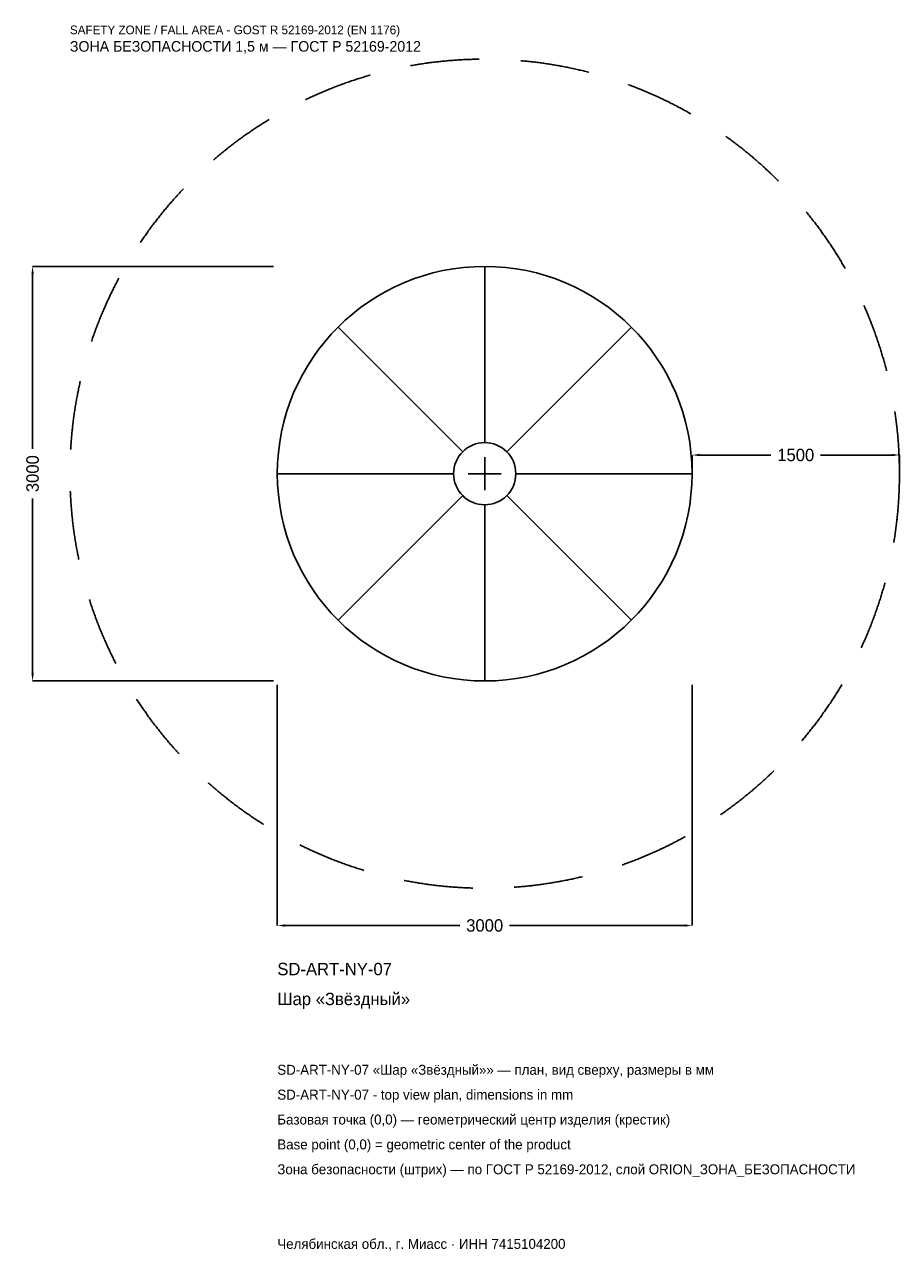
# Model space of a CAD drawing. Header units: metres. Extents: x -3328 to 3000, y -5629 to 3250.
import ezdxf

# ---------------------------------------------------------------- set-up
doc = ezdxf.new("R2010")
doc.units = ezdxf.units.M
doc.linetypes.add('DASHED', pattern=[800, 500, -300])
for name, color, linetype in [('ЗСК_ДАННЫЕ', 3, 'Continuous'), ('ЗСК_ЗОНА_БЕЗОПАСНОСТИ', 1, 'Continuous'), ('ЗСК_КОНТУР', 7, 'Continuous'), ('ЗСК_РАЗМЕРЫ', 8, 'Continuous')]:
    doc.layers.add(name, color=color, linetype=linetype)
doc.dimstyles.new('ORION', dxfattribs={"dimtxt": 90, "dimasz": 54, "dimexe": 1.25, "dimexo": 27, "dimtad": 1, "dimdec": 0, "dimcen": 2.5, "dimazin": 3, "dimtfac": 1, "dimtmove": 0, "dimatfit": 3})

# ---------------------------------------------------------------- blocks, each defined once
blk = doc.blocks.new('_CLOSEDFILLED')
at = {"color": 0, "linetype": 'BYBLOCK'}
blk.add_solid([(-1, 0.16), (0, 0), (-1, -0.16)], dxfattribs=at)
blk = doc.blocks.new('*D1')
for p, q in [((-1500, -1527), (-1500, -3270)), ((1500, -1527), (1500, -3270)), ((-1446, -3270), (-180, -3270)), ((180, -3270), (1446, -3270))]:
    blk.add_line(p, q)
at = {"layer": 'Defpoints'}
for p in [(-1500, -1500), (1500, -1500), (-1500, -3270)]:
    blk.add_point(p, dxfattribs=at)
at = {"layer": 'ЗСК_РАЗМЕРЫ', "xscale": 54, "yscale": 54, "rotation": 180}
blk.add_blockref('_CLOSEDFILLED', (-1500, -3270), dxfattribs=at)
at = {"layer": 'ЗСК_РАЗМЕРЫ', "xscale": 54, "yscale": 54}
blk.add_blockref('_CLOSEDFILLED', (1500, -3270), dxfattribs=at)
at = {"layer": 'ЗСК_РАЗМЕРЫ', "insert": (0, -3270), "char_height": 90, "attachment_point": 5}
blk.add_mtext('3000', dxfattribs=at)
blk = doc.blocks.new('*D2')
for p, q in [((-1527, 1500), (-3270, 1500)), ((-3270, 180), (-3270, 1446)), ((-3270, -1446), (-3270, -180)), ((-1527, -1500), (-3270, -1500))]:
    blk.add_line(p, q)
at = {"layer": 'Defpoints'}
for p in [(-1500, 1500), (-3270, -1500), (-1500, -1500)]:
    blk.add_point(p, dxfattribs=at)
at = {"layer": 'ЗСК_РАЗМЕРЫ', "xscale": 54, "yscale": 54}
for p, rotation in [((-3270, 1500), 90), ((-3270, -1500), 270)]:
    blk.add_blockref('_CLOSEDFILLED', p, dxfattribs=dict(at, rotation=rotation))
at = {"layer": 'ЗСК_РАЗМЕРЫ', "insert": (-3270, 0), "char_height": 90, "attachment_point": 5, "rotation": 90}
blk.add_mtext('3000', dxfattribs=at)
blk = doc.blocks.new('*D3')
for p, q in [((1500, 27), (1500, 135)), ((1554, 135), (2070, 135)), ((2430, 135), (2946, 135)), ((3000, 27), (3000, 135))]:
    blk.add_line(p, q)
at = {"layer": 'Defpoints'}
for p in [(1500, 135), (1500, 0), (3000, 0)]:
    blk.add_point(p, dxfattribs=at)
at = {"layer": 'ЗСК_РАЗМЕРЫ', "xscale": 54, "yscale": 54, "rotation": 180}
blk.add_blockref('_CLOSEDFILLED', (1500, 135), dxfattribs=at)
at = {"layer": 'ЗСК_РАЗМЕРЫ', "xscale": 54, "yscale": 54}
blk.add_blockref('_CLOSEDFILLED', (3000, 135), dxfattribs=at)
at = {"layer": 'ЗСК_РАЗМЕРЫ', "insert": (2250, 135), "char_height": 90, "attachment_point": 5}
blk.add_mtext('1500', dxfattribs=at)
blk = doc.blocks.new('ОРИОН SD-ART-NY-07 Шар Звёздный')
at = {"layer": 'ЗСК_ЗОНА_БЕЗОПАСНОСТИ', "linetype": 'DASHED'}
blk.add_circle((0, 0), 3000, dxfattribs=at)
at = {"layer": 'ЗСК_КОНТУР'}
for p, q in [((0, 225), (0, 1500)), ((-159.1, 159.1), (-1060.7, 1060.7)), ((159.1, 159.1), (1060.7, 1060.7)), ((-225, 0), (-1500, 0)), ((225, 0), (1500, 0)), ((-159.1, -159.1), (-1060.7, -1060.7)), ((159.1, -159.1), (1060.7, -1060.7)), ((0, -225), (0, -1500))]:
    blk.add_line(p, q, dxfattribs=at)
for radius in [1500, 225]:
    blk.add_circle((0, 0), radius, dxfattribs=at)
at = {"layer": 'ЗСК_РАЗМЕРЫ'}
for p, q in [((0, -120), (0, 120)), ((-120, 0), (120, 0))]:
    blk.add_line(p, q, dxfattribs=at)
at = {"layer": 'ЗСК_ДАННЫЕ'}
for tag, p in [('АРТИКУЛ', (-1500, -3630)), ('НАИМЕНОВАНИЕ', (-1500, -3846))]:
    blk.add_attdef(tag, p, '', height=90, dxfattribs=at)
at = {"layer": 'ЗСК_ДАННЫЕ', "flags": 1}
for tag, p in [('ПРОИЗВОДИТЕЛЬ', (-1500, -4062)), ('ТЕЛЕФОН', (-1500, -4278)), ('САЙТ', (-1500, -4710)), ('АДРЕС', (-1500, -4926)), ('РЕКВИЗИТЫ', (-1500, -5142)), ('ГАБАРИТЫ', (-1500, -5358)), ('ЗОНА_БЕЗОПАСНОСТИ', (-1500, -5574))]:
    blk.add_attdef(tag, p, '', height=90, dxfattribs=at)
at = {"layer": 'ЗСК_ЗОНА_БЕЗОПАСНОСТИ', "color": 1}
for s, height, p in [('SAFETY ZONE / FALL AREA - GOST R 52169-2012 (EN 1176)', 63, (-3000, 3180)), ('ЗОНА БЕЗОПАСНОСТИ 1,5 м — ГОСТ Р 52169-2012', 76.5, (-3000, 3054))]:
    blk.add_text(s, height=height, dxfattribs=at).set_placement(p)
at = {"layer": 'ЗСК_РАЗМЕРЫ'}
dim = blk.add_linear_dim(base=(-3270, -1500), p1=(-1500, -1500), p2=(-1500, 1500), angle=90, dimstyle='ORION', dxfattribs=at)
dim.commit()
dim.dimension.update_dxf_attribs({"geometry": '*D2', "text_midpoint": (-3270, 0)})
for base, p1, p2, picture, middle in [((1500, 135), (1500, 0), (3000, 0), '*D3', (2250, 135)), ((-1500, -3270), (-1500, -1500), (1500, -1500), '*D1', (0, -3270))]:
    dim = blk.add_linear_dim(base=base, p1=p1, p2=p2, dimstyle='ORION', dxfattribs=at)
    dim.commit()
    dim.dimension.update_dxf_attribs({"geometry": picture, "text_midpoint": middle})

msp = doc.modelspace()

# ---------------------------------------------------------------- block references
msp.add_blockref('ОРИОН SD-ART-NY-07 Шар Звёздный', (0, 0)).add_auto_attribs({'АРТИКУЛ': 'SD-ART-NY-07', 'НАИМЕНОВАНИЕ': 'Шар «Звёздный»'})

# ---------------------------------------------------------------- texts
at = {"layer": 'ЗСК_ДАННЫЕ', "color": 3}
for s, p in [('SD-ART-NY-07 «Шар «Звёздный»» — план, вид сверху, размеры в мм', (-1500, -4350)), ('SD-ART-NY-07 - top view plan, dimensions in mm', (-1500, -4530)), ('Челябинская обл., г. Миасс · ИНН 7415104200', (-1500, -5610))]:
    msp.add_text(s, height=72, dxfattribs=at).set_placement(p)
at = {"layer": 'ЗСК_ДАННЫЕ', "color": 7}
for s, p in [('Базовая точка (0,0) — геометрический центр изделия (крестик)', (-1500, -4710)), ('Base point (0,0) = geometric center of the product', (-1500, -4890))]:
    msp.add_text(s, height=72, dxfattribs=at).set_placement(p)
at = {"layer": 'ЗСК_ДАННЫЕ', "color": 1}
msp.add_text('Зона безопасности (штрих) — по ГОСТ Р 52169-2012, слой ORION_ЗОНА_БЕЗОПАСНОСТИ', height=72, dxfattribs=at).set_placement((-1500, -5070))

doc.saveas('drawing.dxf')
